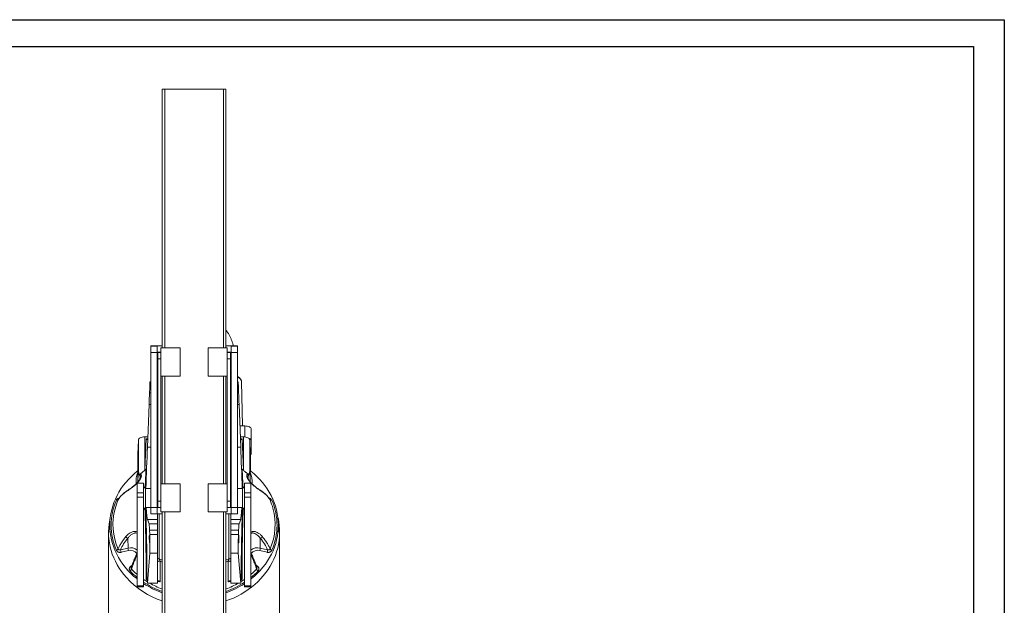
# Model space of a CAD drawing. Header units: millimetres. Extents: x 0 to 420, y 0 to 297.
# Tile 3 of 3: x 163 to 420, y 144 to 297. Entities that reach past the tile are written whole.
import ezdxf

# ---------------------------------------------------------------- set-up
doc = ezdxf.new("R2010")
doc.units = ezdxf.units.MM
doc.layers.add('AM_BOR', color=7, linetype='Continuous')

msp = doc.modelspace()

# ---------------------------------------------------------------- linework, layer by layer
at = {"color": 218, "linetype": 'Continuous', "lineweight": 30}
for p, q in [((7, 289.96), (412, 289.96)), ((412, 289.96), (412, 7))]:
    msp.add_line(p, q, dxfattribs=at)
at = {"color": 7, "linetype": 'Continuous', "lineweight": 15}
for p, q in [((200.18, 278.86), (200.18, 278.89)), ((200.18, 278.86), (200.18, 211.28)), ((216.18, 278.89), (200.84, 278.89)), ((200.84, 278.86), (216.18, 278.86)), ((216.84, 278.89), (216.84, 278.86)), ((216.84, 278.86), (216.84, 211.28)), ((197.18, 211.84), (200.18, 211.84)), ((197.18, 211.84), (197.18, 211.83)), ((198.84, 211.83), (197.18, 211.83)), ((197.18, 211.78), (197.18, 211.83)), ((197.18, 211.83), (200.18, 211.83)), ((197.18, 211.78), (198.84, 211.78)), ((197.18, 210.11), (197.18, 211.78)), ((198.84, 211.78), (198.84, 211.83)), ((198.84, 211.78), (198.84, 210.11)), ((204.84, 211.28), (199.84, 211.28)), ((199.84, 211.28), (199.84, 209.45)), ((204.84, 211.28), (204.84, 209.45)), ((217.18, 211.28), (212.18, 211.28)), ((212.18, 211.28), (212.18, 209.45)), ((216.84, 211.84), (219.84, 211.84)), ((216.84, 211.83), (219.84, 211.83)), ((217.18, 211.28), (217.18, 209.45)), ((219.84, 211.83), (218.18, 211.83)), ((218.18, 211.78), (218.18, 211.83)), ((218.18, 211.78), (219.84, 211.78)), ((218.18, 210.11), (218.18, 211.78)), ((219.84, 211.84), (219.84, 211.83)), ((219.84, 211.78), (219.84, 211.83)), ((219.84, 211.78), (219.84, 210.11)), ((198.84, 210.11), (197.18, 210.11)), ((197.18, 210.11), (197.18, 169.61)), ((198.84, 169.61), (198.84, 210.11)), ((199.51, 210.17), (199.01, 210.17)), ((199.01, 210.17), (199.01, 210.16)), ((199.84, 210.16), (199.01, 210.16)), ((199.01, 210.16), (199.01, 210.12)), ((199.01, 210.12), (199.84, 210.12)), ((199.01, 208.44), (199.01, 210.12)), ((199.84, 208.44), (199.01, 208.44)), ((199.01, 208.44), (199.01, 171.28)), ((199.51, 210.17), (199.84, 210.17)), ((199.84, 209.45), (199.84, 205.09)), ((204.84, 209.45), (204.84, 203.95)), ((212.18, 209.45), (212.18, 203.95)), ((217.18, 210.17), (217.51, 210.17)), ((217.18, 210.16), (218.01, 210.16)), ((217.18, 210.12), (218.01, 210.12)), ((217.18, 209.45), (217.18, 205.09)), ((218.01, 208.44), (217.18, 208.44)), ((218.01, 210.17), (217.51, 210.17)), ((218.01, 210.17), (218.01, 210.16)), ((218.01, 210.12), (218.01, 210.16)), ((218.01, 210.12), (218.01, 208.44)), ((218.01, 208.44), (218.01, 171.28)), ((219.84, 210.11), (218.18, 210.11)), ((218.18, 210.11), (218.18, 169.61)), ((219.84, 169.61), (219.84, 210.11)), ((199.84, 205.09), (199.84, 174.63)), ((199.84, 203.95), (204.84, 203.95)), ((200.18, 203.95), (200.18, 175.78)), ((212.18, 203.95), (217.18, 203.95)), ((216.84, 203.95), (216.84, 175.78)), ((217.18, 205.09), (217.18, 174.63)), ((196.93, 200.79), (196.88, 199.59)), ((197.18, 202.46), (197, 202.46)), ((220.02, 202.46), (219.84, 202.46)), ((220.09, 200.79), (220.14, 199.59)), ((221.16, 190.92), (220.89, 202.48)), ((196.76, 196.51), (196.34, 185.38)), ((220.26, 196.51), (220.68, 185.38)), ((220.47, 190.92), (221.76, 190.92)), ((195.62, 188.05), (195.62, 179.35)), ((195.62, 188.05), (196.44, 188.05)), ((220.58, 188.05), (221.4, 188.05)), ((221.4, 179.35), (221.4, 188.05)), ((223.43, 190.08), (223.43, 187.05)), ((193.96, 187.23), (193.83, 183.57)), ((193.96, 179.71), (193.96, 187.23)), ((195.64, 179.38), (195.97, 187.56)), ((221.05, 187.56), (221.38, 179.38)), ((223.07, 187.23), (223.07, 179.71)), ((223.19, 183.57), (223.07, 187.23)), ((223.43, 187.05), (223.43, 183.64)), ((193.83, 183.57), (193.83, 179.31)), ((223.2, 179.3), (223.2, 183.55)), ((193.84, 179.39), (193.84, 178.81)), ((193.96, 179.72), (193.85, 176.56)), ((193.96, 179.71), (193.85, 176.56)), ((193.96, 179.75), (193.96, 179.7)), ((223.06, 179.7), (223.06, 179.75)), ((223.06, 179.72), (223.17, 176.56)), ((223.17, 176.56), (223.07, 179.71)), ((223.18, 178.81), (223.18, 179.39)), ((195.34, 175.96), (193.68, 175.96)), ((193.68, 175.96), (193.68, 173.49)), ((195.34, 175.96), (195.34, 173.49)), ((195.84, 174.62), (195.34, 175.12)), ((204.84, 175.78), (199.84, 175.78)), ((204.84, 175.78), (204.84, 173.95)), ((217.18, 175.78), (212.18, 175.78)), ((212.18, 175.78), (212.18, 173.95)), ((221.68, 175.12), (221.18, 174.62)), ((221.68, 175.96), (223.34, 175.96)), ((221.68, 173.49), (221.68, 175.96)), ((223.34, 173.49), (223.34, 175.96)), ((195.34, 173.49), (193.68, 173.49)), ((193.68, 173.49), (193.68, 172.35)), ((195.34, 172.35), (193.68, 172.35)), ((193.68, 172.35), (193.68, 149.18)), ((195.34, 173.49), (195.34, 172.35)), ((195.34, 172.35), (195.34, 149.18)), ((197.18, 174.62), (195.84, 174.62)), ((195.84, 174.62), (195.84, 169.62)), ((199.84, 174.63), (199.84, 173.95)), ((199.84, 173.95), (199.84, 168.45)), ((204.84, 173.95), (204.84, 168.45)), ((212.18, 173.95), (212.18, 168.45)), ((217.18, 174.63), (217.18, 173.95)), ((217.18, 173.95), (217.18, 168.45)), ((221.18, 174.62), (219.84, 174.62)), ((221.18, 169.62), (221.18, 174.62)), ((221.68, 173.49), (223.34, 173.49)), ((221.68, 172.35), (221.68, 173.49)), ((221.68, 172.35), (223.34, 172.35)), ((221.68, 149.18), (221.68, 172.35)), ((223.34, 172.35), (223.34, 173.49)), ((223.34, 149.18), (223.34, 172.35)), ((188.73, 171.68), (188.7, 171.62)), ((199.01, 171.28), (199.84, 171.28)), ((199.01, 169.62), (199.01, 171.28)), ((217.18, 171.28), (218.01, 171.28)), ((218.01, 171.28), (218.01, 169.62)), ((228.33, 171.62), (228.29, 171.68)), ((195.34, 169.12), (195.84, 169.62)), ((195.84, 169.62), (197.18, 169.62)), ((197.18, 169.61), (198.84, 169.61)), ((197.18, 167.95), (197.18, 169.61)), ((198.84, 167.95), (197.18, 167.95)), ((198.84, 169.61), (198.84, 167.95)), ((200.18, 168), (198.84, 168)), ((198.93, 166.47), (198.93, 168)), ((199.84, 169.62), (199.01, 169.62)), ((199.84, 168.45), (204.84, 168.45)), ((200.18, 168.45), (200.18, 28.86)), ((212.18, 168.45), (217.18, 168.45)), ((216.84, 168.45), (216.84, 28.86)), ((218.18, 168), (216.84, 168)), ((218.01, 169.62), (217.18, 169.62)), ((218.09, 166.47), (218.09, 168)), ((218.18, 169.61), (219.84, 169.61)), ((218.18, 167.95), (218.18, 169.61)), ((219.84, 167.95), (218.18, 167.95)), ((219.84, 169.62), (221.18, 169.62)), ((219.84, 169.61), (219.84, 167.95)), ((221.18, 169.62), (221.68, 169.12)), ((186.51, 165), (186.51, 163.16)), ((196.34, 166.47), (196.76, 165.4)), ((196.34, 166.47), (198.93, 166.47)), ((196.76, 165.4), (198.93, 165.4)), ((198.93, 165.4), (198.93, 166.47)), ((198.93, 163.74), (198.93, 165.4)), ((220.68, 166.47), (218.09, 166.47)), ((218.09, 165.4), (218.09, 166.47)), ((220.26, 165.4), (218.09, 165.4)), ((218.09, 163.74), (218.09, 165.4)), ((220.68, 166.47), (220.26, 165.4)), ((230.51, 163.16), (230.51, 165)), ((186.18, 163.16), (186.18, 139.87)), ((196.88, 163.74), (196.93, 162.54)), ((198.93, 163.74), (196.88, 163.74)), ((198.93, 162.54), (196.93, 162.54)), ((198.93, 162.54), (198.93, 163.74)), ((198.93, 157.7), (198.93, 162.54)), ((218.09, 163.74), (220.14, 163.74)), ((218.09, 162.54), (218.09, 163.74)), ((218.09, 162.54), (220.09, 162.54)), ((218.09, 157.7), (218.09, 162.54)), ((220.14, 163.74), (220.09, 162.54)), ((230.84, 139.87), (230.84, 163.16)), ((191.24, 161.61), (191.26, 159.04)), ((225.78, 161.61), (225.76, 159.04)), ((189.32, 158.59), (191.26, 159.04)), ((191.39, 158.38), (189.44, 157.93)), ((193.68, 157.82), (193.65, 157.77)), ((196.97, 157.7), (196.36, 149.87)), ((196.97, 157.7), (198.93, 157.7)), ((198.93, 149.87), (198.93, 157.7)), ((220.05, 157.7), (218.09, 157.7)), ((218.09, 149.87), (218.09, 157.7)), ((220.05, 157.7), (220.67, 149.87)), ((223.37, 157.77), (223.34, 157.82)), ((227.58, 157.93), (225.63, 158.38)), ((225.76, 159.04), (227.71, 158.59)), ((195.34, 149.18), (193.68, 149.18)), ((193.68, 149.18), (193.68, 148.87)), ((195.34, 149.18), (195.34, 148.87)), ((196.36, 149.87), (196.21, 150.92)), ((196.36, 149.87), (198.93, 149.87)), ((220.67, 149.87), (218.09, 149.87)), ((220.67, 149.87), (220.82, 150.92)), ((221.68, 149.18), (223.34, 149.18)), ((221.68, 148.87), (221.68, 149.18)), ((223.34, 148.87), (223.34, 149.18)), ((195.34, 148.87), (193.68, 148.87)), ((221.68, 148.87), (223.34, 148.87))]:
    msp.add_line(p, q, dxfattribs=at)
at = {"color": 8, "linetype": 'Continuous', "lineweight": 15}
for p, q in [((200.84, 278.86), (200.84, 211.28)), ((216.18, 278.86), (216.18, 211.28)), ((200.84, 203.95), (200.84, 175.78)), ((216.18, 203.95), (216.18, 175.78)), ((197.18, 200.79), (196.93, 200.79)), ((219.84, 200.79), (220.09, 200.79)), ((197.18, 199.59), (196.88, 199.59)), ((219.84, 199.59), (220.14, 199.59)), ((196.76, 196.51), (197.18, 196.51)), ((220.26, 196.51), (219.84, 196.51)), ((221.76, 190.92), (221.76, 188.03)), ((195.97, 187.56), (196.42, 187.56)), ((196.34, 185.38), (197.18, 185.38)), ((220.68, 185.38), (219.84, 185.38)), ((220.6, 187.56), (221.05, 187.56)), ((223.19, 179.3), (223.19, 183.57)), ((194.41, 177.83), (194.38, 177.04)), ((222.62, 177.83), (222.64, 177.05)), ((193.85, 176.56), (193.86, 176.32)), ((223.17, 176.32), (223.17, 176.56)), ((199.43, 168), (199.43, 156.22)), ((200.84, 168.45), (200.84, 28.86)), ((216.18, 168.45), (216.18, 28.86)), ((217.59, 156.22), (217.59, 168)), ((191.91, 154.23), (192.33, 154.6)), ((199.43, 156.22), (200.18, 155.84)), ((200.18, 155.34), (199.63, 155.6)), ((216.84, 155.84), (217.59, 156.22)), ((217.39, 155.6), (216.84, 155.34)), ((224.69, 154.6), (225.12, 154.23)), ((196.23, 150.76), (195.99, 150.8)), ((199.63, 150.21), (198.91, 150.32)), ((218.09, 150.31), (217.39, 150.21)), ((221.04, 150.8), (220.79, 150.76))]:
    msp.add_line(p, q, dxfattribs=at)
at = {"color": 8, "linetype": 'Continuous', "lineweight": 15, "flags": 128}
for points in [[(220.89, 202.48), (220.86, 202.67), (220.77, 202.89), (220.63, 203.1), (220.43, 203.31), (220.19, 203.5), (219.89, 203.67), (219.84, 203.69)], [(192.2, 153.51), (192.96, 152.75), (193.68, 152.11)], [(223.34, 152.11), (224.06, 152.75), (224.83, 153.51)], [(195.34, 150.84), (195.52, 150.72), (196.31, 150.21)], [(220.71, 150.21), (221.5, 150.72), (221.68, 150.84)]]:
    msp.add_lwpolyline(points, dxfattribs=at)
at = {"color": 7, "linetype": 'Continuous', "lineweight": 15, "flags": 128}
for points in [[(221.76, 190.92), (222.09, 190.9), (222.4, 190.85), (222.69, 190.78), (222.94, 190.67), (223.15, 190.55), (223.3, 190.4), (223.4, 190.25), (223.43, 190.08)], [(193.96, 187.23), (193.99, 187.39), (194.09, 187.55), (194.25, 187.69), (194.45, 187.81), (194.71, 187.91), (194.99, 187.99), (195.3, 188.04), (195.62, 188.05)], [(221.4, 188.05), (221.72, 188.04), (222.03, 187.99), (222.32, 187.91), (222.57, 187.81), (222.78, 187.69), (222.93, 187.55), (223.03, 187.39), (223.07, 187.23)], [(222.7, 187.74), (222.94, 187.64), (223.15, 187.51), (223.3, 187.37), (223.4, 187.21), (223.43, 187.05)], [(193.68, 150.93), (193.53, 151.05), (192.72, 151.73), (191.95, 152.46), (191.22, 153.21), (190.54, 154), (189.91, 154.82), (189.33, 155.67), (188.8, 156.54), (188.32, 157.43), (187.9, 158.34), (187.53, 159.27), (187.22, 160.22), (186.96, 161.18), (186.76, 162.15), (186.62, 163.12), (186.54, 164.1), (186.51, 165.09), (186.55, 166.07), (186.64, 167.05), (186.79, 168.03), (187, 168.99), (187.27, 169.95), (187.59, 170.89), (187.97, 171.82), (188.4, 172.73), (188.89, 173.62), (189.43, 174.49), (190.02, 175.33), (190.66, 176.14), (191.35, 176.92), (192.08, 177.67), (192.86, 178.39), (193.68, 179.07)], [(223.34, 179.07), (224.16, 178.39), (224.94, 177.67), (225.67, 176.92), (226.36, 176.14), (227, 175.33), (227.59, 174.49), (228.13, 173.62), (228.62, 172.73), (229.05, 171.82), (229.43, 170.89), (229.76, 169.95), (230.02, 168.99), (230.23, 168.03), (230.38, 167.05), (230.48, 166.07), (230.51, 165.09), (230.49, 164.1), (230.4, 163.12), (230.26, 162.15), (230.06, 161.18), (229.81, 160.22), (229.49, 159.27), (229.12, 158.34), (228.7, 157.43), (228.22, 156.54), (227.69, 155.67), (227.11, 154.82), (226.48, 154), (225.8, 153.21), (225.07, 152.46), (224.3, 151.73), (223.49, 151.05), (223.34, 150.93)], [(188.22, 171.54), (188.3, 171.52), (188.37, 171.51), (188.45, 171.5), (188.51, 171.5), (188.57, 171.51), (188.61, 171.53), (188.65, 171.55), (188.68, 171.59)], [(228.35, 171.59), (228.37, 171.55), (228.41, 171.53), (228.46, 171.51), (228.51, 171.5), (228.58, 171.5), (228.65, 171.51), (228.72, 171.52), (228.8, 171.54)], [(190.86, 151.31), (190.18, 152.11), (189.55, 152.94), (188.96, 153.8), (188.43, 154.69), (187.96, 155.59), (187.54, 156.52), (187.17, 157.46), (186.86, 158.42), (186.61, 159.39), (186.41, 160.37), (186.27, 161.36), (186.2, 162.36), (186.18, 163.35), (186.22, 164.35), (186.32, 165.34), (186.48, 166.33), (186.64, 167.09)], [(230.38, 167.09), (230.42, 166.92), (230.61, 165.94), (230.75, 164.95), (230.83, 163.96), (230.84, 162.96), (230.8, 161.97), (230.7, 160.97), (230.54, 159.99), (230.33, 159.01), (230.05, 158.04), (229.72, 157.09), (229.33, 156.15), (228.88, 155.23), (228.39, 154.34), (227.84, 153.46), (227.23, 152.61), (226.58, 151.79), (225.88, 151), (225.14, 150.24), (224.35, 149.52), (223.52, 148.83), (222.64, 148.18), (221.73, 147.57), (220.79, 147), (219.81, 146.48), (218.81, 145.99), (217.77, 145.56), (216.84, 145.21)], [(199.43, 156.22), (199.33, 156.23), (199.24, 156.24), (199.15, 156.26), (199.07, 156.29), (199.01, 156.33), (198.97, 156.38), (198.94, 156.42), (198.93, 156.47)], [(198.93, 155.44), (198.94, 155.48), (198.99, 155.53), (199.06, 155.56), (199.16, 155.59), (199.27, 155.61), (199.39, 155.62), (199.51, 155.61), (199.63, 155.6)], [(218.09, 155.44), (218.08, 155.48), (218.03, 155.53), (217.96, 155.56), (217.87, 155.59), (217.76, 155.61), (217.63, 155.62), (217.51, 155.61), (217.39, 155.6)], [(218.09, 156.47), (218.08, 156.42), (218.06, 156.38), (218.01, 156.33), (217.95, 156.29), (217.87, 156.26), (217.79, 156.24), (217.69, 156.23), (217.59, 156.22)]]:
    msp.add_lwpolyline(points, dxfattribs=at)
at = {"color": 7, "linetype": 'Continuous', "lineweight": 15}
for centre, radius, start, end in [((200.68, 204.76), 74.13, 89.8711, 90.3864), ((200.68, 353.2), 74.34, 269.6145, 270.1283), ((216.34, 204.76), 74.13, 89.6136, 90.1289), ((216.34, 353.2), 74.34, 269.8717, 270.3855), ((222.85, 183.68), 0.579, 306.5532, 355.9987), ((194.9, 177.95), 0.511, 132.2703, 193.2788), ((207.35, 166.79), 17.19, 132.9248, 133.0264), ((209.67, 166.79), 17.19, 46.9736, 47.0752), ((222.12, 177.95), 0.511, 346.7212, 47.7297), ((203.3, 165), 16.44, 156.5411, 203.4589), ((203.84, 165.05), 16.51, 156.6979, 165.0711), ((213.17, 165.05), 16.52, 15.3327, 23.3007), ((213.72, 165), 16.44, 336.5411, 23.4589), ((191.32, 162.28), 0.669, 203.1121, 263.3607), ((225.7, 162.28), 0.669, 276.6393, 336.8879), ((188.04, 159.18), 0.749, 284.2748, 328.6012), ((192.18, 158.81), 2.87, 184.2616, 197.7974), ((194.12, 159.26), 2.87, 184.2617, 197.7973), ((222.9, 159.26), 2.87, 342.2027, 355.7383), ((224.85, 158.81), 2.87, 342.2026, 355.7384), ((228.99, 159.18), 0.749, 211.3988, 255.7252), ((191.25, 153.9), 1.02, 303.9381, 337.4347), ((225.77, 153.9), 1.02, 202.5653, 236.0619), ((207.33, 166.32), 22.29, 222.3466, 251.2758), ((207.85, 169.14), 23.08, 237.1913, 250.5829), ((209.15, 169.18), 23.13, 289.4302, 302.7955)]:
    msp.add_arc(centre, radius, start, end, dxfattribs=at)
at = {"color": 8, "linetype": 'Continuous', "lineweight": 15}
for centre, radius, start, end in [((200.06, 176.29), 6.71, 157.9457, 184.0423), ((216.97, 176.29), 6.7, 355.9517, 22.0697), ((191.03, 173.57), 0.357, 123.5273, 157.597), ((225.99, 173.57), 0.357, 22.4062, 56.1837), ((203.39, 165.18), 16.05, 165.1088, 203.479), ((213.64, 165.18), 16.03, 336.5015, 15.3237), ((191.92, 156.36), 2.76, 50.3631, 103.7451), ((191.93, 156.3), 2.15, 38.7914, 104.3692), ((193.89, 157.67), 0.252, 158.7443, 213.3815), ((225.11, 156.34), 2.78, 76.508, 129.3839), ((223.14, 157.67), 0.245, 325.8057, 22.0573), ((225.1, 156.3), 2.14, 75.6148, 141.596), ((192.28, 154.59), 0.514, 223.9674, 256.9717), ((224.74, 154.6), 0.525, 282.299, 315.4693), ((206.45, 167.04), 20.24, 223.7035, 230.8582), ((210.57, 167.04), 20.24, 309.1418, 316.2965), ((207.83, 169.01), 22.65, 236.5376, 250.2469), ((207.95, 169.35), 22.4, 240.4121, 249.6943), ((209.17, 169.05), 22.69, 289.7675, 303.448), ((209.07, 169.35), 22.4, 290.3057, 299.5879)]:
    msp.add_arc(centre, radius, start, end, dxfattribs=at)
at = {"color": 7, "linetype": 'Continuous', "lineweight": 15}
for centre, major_axis, ratio, start_param, end_param in [((196.87, 199.12), (0.13, 3.33), 0.002331, 0.000091, 1.047288), ((220.15, 199.12), (-0.13, 3.33), 0.002331, 5.235897, 6.283094), ((196.82, 197.92), (0.13, 3.33), 0.002331, 1.047288, 2.007219), ((220.2, 197.92), (-0.13, 3.33), 0.002331, 4.275966, 5.235897), ((196.09, 179.75), (0.52, 13.33), 0.002331, 4.317397, 5.148812), ((195.97, 187.81), (-0.465, 0.484), 0.267761, 1.842669, 2.987115), ((221.05, 187.81), (0.465, 0.484), 0.267761, 3.29607, 4.440516), ((220.93, 179.75), (-0.52, 13.33), 0.002331, 1.134373, 1.965788), ((195.62, 181.17), (1.6, 1.66), 0.272671, 2.773524, 2.849918), ((221.4, 181.17), (-1.6, 1.66), 0.272671, 3.433267, 3.509661), ((196.09, 179.75), (-0.29, 13.33), 0.032571, 2.43323, 3.053625), ((220.93, 179.75), (0.29, 13.33), 0.032571, 3.22956, 3.849955), ((196.82, 162.08), (-0.07, 3.33), 0.032571, 5.235286, 6.195218), ((220.2, 162.08), (0.07, 3.33), 0.032571, 0.087968, 1.047899), ((196.87, 160.87), (-0.07, 3.33), 0.032571, 3.455051, 5.235286), ((220.15, 160.87), (0.07, 3.33), 0.032571, 1.047899, 2.828135)]:
    msp.add_ellipse(centre, major_axis=major_axis, ratio=ratio, start_param=start_param, end_param=end_param, dxfattribs=at)
for centre, major_axis in [((196.86, 161.4), (-0.02, 1.04)), ((220.16, 161.4), (0.02, 1.04))]:
    msp.add_ellipse(centre, major_axis=major_axis, ratio=0.032571, dxfattribs=at)
for points, knots in [([(218.73, 211.83), (218.72, 211.9), (218.65, 212.22), (218.49, 212.77), (218.23, 213.49), (217.92, 214.19), (217.56, 214.87), (217.2, 215.45), (216.95, 215.81), (216.84, 215.95)], [0, 0, 0, 0, 0.044538, 0.212425, 0.380201, 0.547927, 0.715643, 0.883409, 1, 1, 1, 1]), ([(220.88, 202.49), (220.88, 202.52), (220.88, 202.63), (220.83, 202.82), (220.73, 203.06), (220.58, 203.28), (220.39, 203.49), (220.14, 203.68), (219.96, 203.8), (219.85, 203.85), (219.84, 203.85)], [0, 0, 0, 0, 0.052618, 0.200713, 0.349318, 0.502191, 0.661579, 0.827434, 0.997598, 1, 1, 1, 1]), ([(194.56, 178.33), (194.6, 178.3), (194.64, 178.26), (194.7, 178.17), (194.72, 178.11), (194.74, 178.02), (194.74, 177.98), (194.75, 177.9), (194.75, 177.86), (194.73, 177.73), (194.71, 177.63), (194.66, 177.49), (194.65, 177.46), (194.63, 177.4), (194.61, 177.37), (194.57, 177.27), (194.54, 177.21), (194.47, 177.08), (194.43, 177.01), (194.34, 176.86), (194.29, 176.79), (194.19, 176.65), (194.13, 176.57), (194.02, 176.43), (193.95, 176.35), (193.83, 176.21), (193.76, 176.14), (193.63, 176), (193.57, 175.93), (193.36, 175.73), (193.23, 175.6), (192.96, 175.36), (192.82, 175.24), (192.56, 175.03), (192.43, 174.93), (192.19, 174.74), (192.06, 174.65), (191.89, 174.52), (191.83, 174.48), (191.71, 174.39), (191.66, 174.35), (191.49, 174.24), (191.38, 174.16), (191.07, 173.95), (190.88, 173.82), (190.7, 173.7)], [0, 0, 0, 0, 0.0625, 0.0625, 0.125, 0.125, 0.15625, 0.15625, 0.1875, 0.1875, 0.25, 0.25, 0.265625, 0.265625, 0.28125, 0.28125, 0.3125, 0.3125, 0.34375, 0.34375, 0.375, 0.375, 0.40625, 0.40625, 0.4375, 0.4375, 0.46875, 0.46875, 0.5, 0.5, 0.5625, 0.5625, 0.625, 0.625, 0.6875, 0.6875, 0.75, 0.75, 0.78125, 0.78125, 0.8125, 0.8125, 0.875, 0.875, 1, 1, 1, 1]), ([(194.56, 177.55), (194.56, 177.53), (194.56, 177.49), (194.53, 177.37), (194.47, 177.23), (194.39, 177.05), (194.27, 176.85), (194.13, 176.63), (193.96, 176.42), (193.77, 176.2), (193.57, 175.98), (193.33, 175.75), (193.08, 175.52), (192.81, 175.29), (192.52, 175.06), (192.22, 174.82), (191.9, 174.59), (191.58, 174.36), (191.26, 174.15), (191.01, 173.98), (190.87, 173.89), (190.84, 173.86)], [0, 0, 0, 0, 0.039785, 0.07768, 0.11745, 0.159051, 0.200585, 0.241009, 0.280602, 0.319605, 0.362425, 0.408709, 0.459215, 0.514156, 0.573463, 0.640473, 0.712788, 0.789917, 0.873401, 0.965032, 1, 1, 1, 1]), ([(193.84, 179.39), (193.84, 179.36), (193.84, 179.33), (193.83, 179.27), (193.82, 179.25), (193.79, 179.19), (193.77, 179.16), (193.73, 179.12), (193.71, 179.09), (193.68, 179.07)], [0, 0, 0, 0, 0.25, 0.25, 0.5, 0.5, 0.75, 0.75, 1, 1, 1, 1]), ([(193.84, 178.81), (193.84, 178.6), (193.84, 178.4), (193.85, 178.01), (193.85, 177.82), (193.85, 177.26), (193.85, 176.91), (193.85, 176.56)], [0, 0, 0, 0, 0.25, 0.25, 0.5, 0.5, 1, 1, 1, 1]), ([(194.19, 178.25), (194.18, 178.27), (194.17, 178.32), (194.14, 178.39), (194.12, 178.46), (194.1, 178.53), (194.07, 178.64), (194.03, 178.78), (194, 178.95), (193.98, 179.13), (193.97, 179.25), (193.96, 179.33), (193.96, 179.35), (193.96, 179.39), (193.96, 179.44), (193.96, 179.48), (193.96, 179.5), (193.96, 179.51), (193.96, 179.52), (193.96, 179.52), (193.96, 179.53), (193.96, 179.57), (193.96, 179.63), (193.96, 179.71), (193.96, 179.76), (193.96, 179.79)], [0, 0, 0, 0, 0.047819, 0.09681, 0.146972, 0.198308, 0.250819, 0.370737, 0.50091, 0.6164, 0.750033, 0.765569, 0.781081, 0.811433, 0.846518, 0.871485, 0.877733, 0.884664, 0.887529, 0.888794, 0.89001, 0.901483, 0.931546, 0.967186, 1, 1, 1, 1]), ([(194.35, 177.88), (194.34, 177.9), (194.32, 177.95), (194.28, 178.02), (194.25, 178.1), (194.22, 178.17), (194.2, 178.22), (194.19, 178.25)], [0, 0, 0, 0, 0.191667, 0.387492, 0.587482, 0.791649, 1, 1, 1, 1]), ([(194.35, 177.88), (194.33, 177.91), (194.32, 177.95), (194.3, 178.01), (194.3, 178.03), (194.29, 178.08), (194.29, 178.1), (194.3, 178.14), (194.3, 178.16), (194.3, 178.18), (194.31, 178.2), (194.32, 178.24), (194.34, 178.26), (194.37, 178.31), (194.39, 178.33), (194.42, 178.37), (194.44, 178.38), (194.46, 178.39)], [0, 0, 0, 0, 0.25, 0.25, 0.375, 0.375, 0.5, 0.5, 0.5625, 0.5625, 0.625, 0.625, 0.75, 0.75, 0.875, 0.875, 1, 1, 1, 1]), ([(195.62, 179.35), (195.53, 179.27), (195.44, 179.19), (195.26, 179.02), (195.16, 178.94), (195.01, 178.81), (194.96, 178.77), (194.86, 178.68), (194.81, 178.64), (194.71, 178.57), (194.66, 178.53), (194.56, 178.46), (194.51, 178.42), (194.46, 178.39)], [0, 0, 0, 0, 0.25, 0.25, 0.5, 0.5, 0.625, 0.625, 0.75, 0.75, 0.875, 0.875, 1, 1, 1, 1]), ([(195.95, 179.61), (195.92, 179.6), (195.89, 179.58), (195.84, 179.54), (195.81, 179.52), (195.74, 179.46), (195.69, 179.42), (195.64, 179.38)], [0, 0, 0, 0, 0.25, 0.25, 0.5, 0.5, 1, 1, 1, 1]), ([(195.95, 179.61), (195.99, 179.64), (196.07, 179.7), (196.11, 179.78), (196.13, 179.81)], [0, 0, 0, 0, 0.5503359, 1, 1, 1, 1]), ([(220.9, 179.81), (220.91, 179.78), (220.95, 179.7), (221.03, 179.64), (221.07, 179.61)], [0, 0, 0, 0, 0.451666, 1, 1, 1, 1]), ([(221.38, 179.38), (221.33, 179.42), (221.29, 179.46), (221.21, 179.52), (221.18, 179.54), (221.13, 179.58), (221.1, 179.6), (221.07, 179.61)], [0, 0, 0, 0, 0.5, 0.5, 0.75, 0.75, 1, 1, 1, 1]), ([(222.56, 178.39), (222.51, 178.42), (222.46, 178.46), (222.39, 178.51), (222.36, 178.53), (222.31, 178.57), (222.29, 178.59), (222.21, 178.64), (222.16, 178.68), (222.06, 178.77), (222.01, 178.81), (221.86, 178.93), (221.77, 179.02), (221.58, 179.19), (221.49, 179.27), (221.4, 179.35)], [0, 0, 0, 0, 0.125, 0.125, 0.1875, 0.1875, 0.25, 0.25, 0.375, 0.375, 0.5, 0.5, 0.75, 0.75, 1, 1, 1, 1]), ([(226.32, 173.7), (226.14, 173.82), (225.95, 173.95), (225.54, 174.23), (225.32, 174.38), (225.02, 174.6), (224.96, 174.64), (224.84, 174.74), (224.78, 174.78), (224.59, 174.93), (224.46, 175.03), (224.27, 175.19), (224.2, 175.24), (224.07, 175.36), (224, 175.42), (223.8, 175.6), (223.66, 175.72), (223.46, 175.92), (223.39, 175.99), (223.26, 176.13), (223.2, 176.2), (223.11, 176.31), (223.07, 176.35), (223.01, 176.42), (222.98, 176.46), (222.9, 176.57), (222.84, 176.64), (222.74, 176.78), (222.69, 176.86), (222.62, 176.96), (222.6, 177), (222.56, 177.07), (222.54, 177.1), (222.48, 177.2), (222.45, 177.27), (222.4, 177.39), (222.37, 177.45), (222.31, 177.62), (222.29, 177.72), (222.28, 177.86), (222.28, 177.9), (222.28, 177.98), (222.28, 178.01), (222.3, 178.11), (222.32, 178.17), (222.38, 178.26), (222.42, 178.3), (222.46, 178.33)], [0, 0, 0, 0, 0.125, 0.125, 0.25, 0.25, 0.28125, 0.28125, 0.3125, 0.3125, 0.375, 0.375, 0.40625, 0.40625, 0.4375, 0.4375, 0.5, 0.5, 0.53125, 0.53125, 0.5625, 0.5625, 0.578125, 0.578125, 0.59375, 0.59375, 0.625, 0.625, 0.65625, 0.65625, 0.671875, 0.671875, 0.6875, 0.6875, 0.71875, 0.71875, 0.75, 0.75, 0.8125, 0.8125, 0.84375, 0.84375, 0.875, 0.875, 0.9375, 0.9375, 1, 1, 1, 1]), ([(226.19, 173.86), (226.17, 173.87), (226.06, 173.95), (225.82, 174.11), (225.49, 174.33), (225.17, 174.55), (224.85, 174.79), (224.54, 175.03), (224.24, 175.27), (223.96, 175.51), (223.71, 175.74), (223.47, 175.97), (223.26, 176.19), (223.08, 176.4), (222.91, 176.61), (222.78, 176.81), (222.66, 177.01), (222.57, 177.19), (222.5, 177.35), (222.47, 177.47), (222.46, 177.53), (222.46, 177.55), (222.46, 177.55)], [0, 0, 0, 0, 0.013666, 0.110489, 0.196524, 0.274901, 0.347537, 0.415986, 0.479365, 0.535261, 0.586406, 0.632959, 0.675754, 0.715887, 0.752382, 0.790189, 0.829118, 0.869607, 0.911369, 0.953205, 0.993123, 1, 1, 1, 1]), ([(222.56, 178.39), (222.58, 178.38), (222.6, 178.37), (222.64, 178.33), (222.65, 178.31), (222.68, 178.28), (222.69, 178.26), (222.7, 178.24), (222.7, 178.23), (222.72, 178.18), (222.72, 178.16), (222.73, 178.1), (222.73, 178.08), (222.72, 178.03), (222.72, 178.01), (222.7, 177.95), (222.69, 177.91), (222.67, 177.88)], [0, 0, 0, 0, 0.125, 0.125, 0.25, 0.25, 0.3125, 0.3125, 0.375, 0.375, 0.5, 0.5, 0.625, 0.625, 0.75, 0.75, 1, 1, 1, 1]), ([(222.83, 178.25), (222.82, 178.23), (222.81, 178.19), (222.78, 178.12), (222.76, 178.06), (222.73, 178), (222.7, 177.94), (222.68, 177.9), (222.67, 177.88)], [0, 0, 0, 0, 0.173917, 0.344927, 0.513035, 0.678246, 0.840566, 1, 1, 1, 1]), ([(223.06, 179.79), (223.06, 179.76), (223.06, 179.71), (223.06, 179.63), (223.07, 179.57), (223.07, 179.53), (223.07, 179.52), (223.07, 179.52), (223.07, 179.51), (223.07, 179.5), (223.07, 179.48), (223.07, 179.46), (223.07, 179.43), (223.06, 179.39), (223.06, 179.35), (223.06, 179.32), (223.06, 179.25), (223.05, 179.13), (223.02, 178.95), (222.99, 178.78), (222.95, 178.62), (222.91, 178.48), (222.87, 178.37), (222.84, 178.29), (222.83, 178.25)], [0, 0, 0, 0, 0.032813, 0.068454, 0.098516, 0.109989, 0.111206, 0.11247, 0.115335, 0.122266, 0.128514, 0.14287, 0.161292, 0.191575, 0.220437, 0.235203, 0.249975, 0.383604, 0.499096, 0.629266, 0.749186, 0.836048, 0.919651, 1, 1, 1, 1]), ([(223.17, 176.56), (223.17, 176.73), (223.17, 176.91), (223.17, 177.27), (223.17, 177.45), (223.18, 177.82), (223.18, 178.01), (223.18, 178.4), (223.18, 178.6), (223.18, 178.81)], [0, 0, 0, 0, 0.25, 0.25, 0.5, 0.5, 0.75, 0.75, 1, 1, 1, 1]), ([(223.34, 179.07), (223.32, 179.09), (223.29, 179.12), (223.25, 179.16), (223.23, 179.19), (223.21, 179.24), (223.2, 179.27), (223.18, 179.33), (223.18, 179.36), (223.18, 179.39)], [0, 0, 0, 0, 0.25, 0.25, 0.5, 0.5, 0.75, 0.75, 1, 1, 1, 1]), ([(190.7, 173.7), (190.48, 173.55), (190.27, 173.39), (189.87, 173.07), (189.5, 172.72), (189.2, 172.36), (188.91, 171.98), (188.79, 171.79), (188.68, 171.59)], [0, 0, 0, 0, 0.25, 0.25, 0.5, 0.75, 0.75, 1, 1, 1, 1]), ([(190.83, 173.86), (190.67, 173.75), (190.35, 173.52), (189.9, 173.14), (189.49, 172.73), (189.13, 172.3), (188.88, 171.95), (188.76, 171.74), (188.73, 171.68)], [0, 0, 0, 0, 0.177604, 0.368165, 0.557855, 0.746475, 0.933923, 1, 1, 1, 1]), ([(228.29, 171.68), (228.23, 171.79), (228.07, 172.05), (227.78, 172.45), (227.41, 172.86), (226.99, 173.26), (226.58, 173.59), (226.3, 173.78), (226.19, 173.86)], [0, 0, 0, 0, 0.131498, 0.315921, 0.501482, 0.688347, 0.876527, 1, 1, 1, 1]), ([(228.35, 171.59), (228.23, 171.79), (228.11, 171.98), (227.83, 172.36), (227.52, 172.72), (227.15, 173.07), (226.76, 173.39), (226.54, 173.55), (226.32, 173.7)], [0, 0, 0, 0, 0.25, 0.25, 0.5, 0.75, 0.75, 1, 1, 1, 1]), ([(195.88, 169.62), (195.89, 169.34), (195.92, 168.45), (195.97, 166.87), (196.03, 164.98), (196.07, 163.12), (196.11, 161.31), (196.14, 159.52), (196.17, 157.76), (196.19, 156.05), (196.2, 154.53), (196.2, 153.2), (196.21, 152.04), (196.2, 151.31), (196.2, 150.95), (196.2, 150.94)], [0, 0, 0, 0, 0.047057, 0.147976, 0.248572, 0.339148, 0.429958, 0.520536, 0.610794, 0.701282, 0.791541, 0.860626, 0.929814, 0.9989, 1, 1, 1, 1]), ([(220.82, 150.94), (220.82, 150.95), (220.82, 151.31), (220.82, 152.04), (220.82, 153.2), (220.82, 154.53), (220.83, 156.05), (220.85, 157.76), (220.88, 159.52), (220.91, 161.31), (220.95, 163.12), (221, 164.98), (221.05, 166.87), (221.1, 168.45), (221.13, 169.34), (221.14, 169.62)], [0, 0, 0, 0, 0.0011001, 0.0701859, 0.1393736, 0.2084593, 0.2987183, 0.3892062, 0.4794642, 0.5700418, 0.6608521, 0.7514277, 0.8520237, 0.9529432, 1, 1, 1, 1]), ([(188.68, 158.79), (188.79, 159.06), (188.91, 159.33), (189.2, 159.86), (189.51, 160.4), (189.87, 160.94), (190.27, 161.48), (190.48, 161.75), (190.7, 162.02)], [0, 0, 0, 0, 0.25, 0.25, 0.5, 0.75, 0.75, 1, 1, 1, 1]), ([(226.32, 162.02), (226.54, 161.75), (226.76, 161.48), (227.15, 160.94), (227.52, 160.4), (227.83, 159.86), (228.11, 159.33), (228.23, 159.06), (228.35, 158.79)], [0, 0, 0, 0, 0.25, 0.25, 0.5, 0.75, 0.75, 1, 1, 1, 1]), ([(188.22, 158.45), (188.24, 158.4), (188.27, 158.35), (188.34, 158.26), (188.37, 158.22), (188.44, 158.16), (188.46, 158.14), (188.51, 158.1), (188.53, 158.09), (188.61, 158.04), (188.66, 158.01), (188.74, 157.98), (188.77, 157.96), (188.83, 157.95), (188.86, 157.94), (188.95, 157.92), (189.01, 157.91), (189.14, 157.9), (189.2, 157.9), (189.32, 157.9), (189.38, 157.91), (189.44, 157.93)], [0, 0, 0, 0, 0.125, 0.125, 0.25, 0.25, 0.3125, 0.3125, 0.375, 0.375, 0.5, 0.5, 0.5625, 0.5625, 0.625, 0.625, 0.75, 0.75, 0.875, 0.875, 1, 1, 1, 1]), ([(189.32, 158.59), (189.25, 158.57), (189.19, 158.56), (189.06, 158.55), (189, 158.56), (188.91, 158.58), (188.88, 158.59), (188.83, 158.62), (188.8, 158.64), (188.76, 158.67), (188.74, 158.69), (188.7, 158.74), (188.69, 158.76), (188.68, 158.79)], [0, 0, 0, 0, 0.25, 0.25, 0.5, 0.5, 0.625, 0.625, 0.75, 0.75, 0.875, 0.875, 1, 1, 1, 1]), ([(193.65, 157.76), (193.54, 157.52), (193.29, 157.02), (192.97, 156.28), (192.66, 155.53), (192.39, 154.8), (192.21, 154.27), (192.13, 153.99), (192.11, 153.93)], [0, 0, 0, 0, 0.178917, 0.371487, 0.564393, 0.757664, 0.951341, 1, 1, 1, 1]), ([(224.91, 153.93), (224.86, 154.1), (224.73, 154.51), (224.5, 155.17), (224.21, 155.9), (223.89, 156.65), (223.61, 157.28), (223.42, 157.65), (223.37, 157.77)], [0, 0, 0, 0, 0.145998, 0.33898, 0.531772, 0.724409, 0.916925, 1, 1, 1, 1]), ([(227.58, 157.93), (227.64, 157.91), (227.7, 157.9), (227.83, 157.9), (227.89, 157.9), (228.01, 157.91), (228.07, 157.92), (228.19, 157.94), (228.25, 157.96), (228.36, 158.01), (228.42, 158.04), (228.52, 158.1), (228.56, 158.14), (228.63, 158.2), (228.65, 158.22), (228.69, 158.26), (228.7, 158.29), (228.75, 158.36), (228.78, 158.4), (228.8, 158.45)], [0, 0, 0, 0, 0.125, 0.125, 0.25, 0.25, 0.375, 0.375, 0.5, 0.5, 0.625, 0.625, 0.75, 0.75, 0.8125, 0.8125, 0.875, 0.875, 1, 1, 1, 1]), ([(228.35, 158.79), (228.33, 158.76), (228.32, 158.74), (228.29, 158.69), (228.26, 158.67), (228.22, 158.64), (228.19, 158.62), (228.14, 158.59), (228.11, 158.58), (228.05, 158.56), (228.02, 158.56), (227.96, 158.55), (227.93, 158.55), (227.83, 158.56), (227.77, 158.57), (227.71, 158.59)], [0, 0, 0, 0, 0.125, 0.125, 0.25, 0.25, 0.375, 0.375, 0.5, 0.5, 0.625, 0.625, 0.75, 0.75, 1, 1, 1, 1]), ([(191.91, 154.23), (191.86, 154.2), (191.82, 154.15), (191.75, 154.07), (191.72, 154.02), (191.67, 153.92), (191.65, 153.87), (191.62, 153.76), (191.61, 153.71), (191.6, 153.6), (191.6, 153.55), (191.61, 153.44), (191.63, 153.39), (191.65, 153.31), (191.66, 153.29), (191.69, 153.24), (191.7, 153.21), (191.75, 153.14), (191.78, 153.1), (191.82, 153.05)], [0, 0, 0, 0, 0.125, 0.125, 0.25, 0.25, 0.375, 0.375, 0.5, 0.5, 0.625, 0.625, 0.75, 0.75, 0.8125, 0.8125, 0.875, 0.875, 1, 1, 1, 1]), ([(199.63, 155.6), (199.62, 155.66), (199.6, 155.71), (199.57, 155.82), (199.55, 155.87), (199.52, 155.98), (199.5, 156.03), (199.47, 156.13), (199.45, 156.18), (199.43, 156.22)], [0, 0, 0, 0, 0.25, 0.25, 0.5, 0.5, 0.75, 0.75, 1, 1, 1, 1]), ([(199.63, 155.6), (199.63, 155.12), (199.63, 154.64), (199.63, 153.94), (199.63, 153.71), (199.63, 153.25), (199.63, 153.02), (199.63, 152.34), (199.63, 151.9), (199.63, 151.04), (199.63, 150.62), (199.63, 150.21)], [0, 0, 0, 0, 0.25, 0.25, 0.375, 0.375, 0.5, 0.5, 0.75, 0.75, 1, 1, 1, 1]), ([(217.59, 156.22), (217.58, 156.18), (217.56, 156.13), (217.52, 156.03), (217.5, 155.98), (217.47, 155.87), (217.45, 155.82), (217.42, 155.71), (217.4, 155.66), (217.39, 155.6)], [0, 0, 0, 0, 0.25, 0.25, 0.5, 0.5, 0.75, 0.75, 1, 1, 1, 1]), ([(217.39, 150.21), (217.39, 150.62), (217.39, 151.04), (217.39, 151.9), (217.39, 152.34), (217.39, 153.01), (217.39, 153.24), (217.39, 153.7), (217.39, 153.94), (217.39, 154.64), (217.39, 155.12), (217.39, 155.6)], [0, 0, 0, 0, 0.25, 0.25, 0.5, 0.5, 0.625, 0.625, 0.75, 0.75, 1, 1, 1, 1]), ([(225.2, 153.05), (225.24, 153.1), (225.28, 153.14), (225.33, 153.24), (225.36, 153.29), (225.39, 153.36), (225.4, 153.39), (225.41, 153.44), (225.41, 153.47), (225.42, 153.55), (225.43, 153.6), (225.42, 153.69), (225.42, 153.71), (225.41, 153.77), (225.4, 153.79), (225.38, 153.87), (225.36, 153.92), (225.3, 154.02), (225.27, 154.07), (225.2, 154.16), (225.16, 154.2), (225.12, 154.23)], [0, 0, 0, 0, 0.125, 0.125, 0.25, 0.25, 0.3125, 0.3125, 0.375, 0.375, 0.5, 0.5, 0.5625, 0.5625, 0.625, 0.625, 0.75, 0.75, 0.875, 0.875, 1, 1, 1, 1]), ([(196.2, 150.94), (196.2, 150.95), (196.19, 150.94), (196.17, 150.93), (196.15, 150.92), (196.11, 150.89), (196.09, 150.88), (196.04, 150.84), (196.01, 150.82), (195.99, 150.8)], [0, 0, 0, 0, 0.25, 0.25, 0.5, 0.5, 0.75, 0.75, 1, 1, 1, 1]), ([(199.07, 150.46), (199.05, 150.45), (199.03, 150.45), (198.99, 150.43), (198.98, 150.42), (198.95, 150.41), (198.94, 150.4), (198.93, 150.38), (198.93, 150.37), (198.93, 150.36)], [0, 0, 0, 0, 0.25, 0.25, 0.5, 0.5, 0.75, 0.75, 1, 1, 1, 1]), ([(199.07, 150.46), (199.12, 150.47), (199.16, 150.47), (199.26, 150.46), (199.31, 150.44), (199.4, 150.39), (199.45, 150.36), (199.52, 150.31), (199.54, 150.29), (199.59, 150.26), (199.61, 150.24), (199.63, 150.21)], [0, 0, 0, 0, 0.25, 0.25, 0.5, 0.5, 0.75, 0.75, 0.875, 0.875, 1, 1, 1, 1]), ([(217.95, 150.46), (217.91, 150.47), (217.86, 150.47), (217.76, 150.46), (217.72, 150.44), (217.62, 150.39), (217.57, 150.36), (217.5, 150.31), (217.48, 150.29), (217.43, 150.26), (217.41, 150.24), (217.39, 150.21)], [0, 0, 0, 0, 0.25, 0.25, 0.5, 0.5, 0.75, 0.75, 0.875, 0.875, 1, 1, 1, 1]), ([(218.09, 150.36), (218.09, 150.37), (218.09, 150.38), (218.08, 150.4), (218.07, 150.41), (218.04, 150.42), (218.03, 150.43), (217.99, 150.45), (217.97, 150.45), (217.95, 150.46)], [0, 0, 0, 0, 0.25, 0.25, 0.5, 0.5, 0.75, 0.75, 1, 1, 1, 1]), ([(220.82, 150.94), (220.82, 150.95), (220.83, 150.94), (220.86, 150.93), (220.87, 150.92), (220.91, 150.89), (220.93, 150.88), (220.98, 150.84), (221.01, 150.82), (221.04, 150.8)], [0, 0, 0, 0, 0.25, 0.25, 0.5, 0.5, 0.75, 0.75, 1, 1, 1, 1])]:
    msp.add_open_spline(points, degree=3, knots=knots, dxfattribs=at)
for points in [[(194.41, 177.83), (194.39, 177.85), (194.37, 177.86), (194.35, 177.88)], [(194.46, 178.39), (194.49, 178.37), (194.53, 178.35), (194.56, 178.33)], [(222.46, 178.33), (222.5, 178.35), (222.53, 178.37), (222.56, 178.39)], [(222.67, 177.88), (222.65, 177.86), (222.64, 177.85), (222.62, 177.83)], [(193.85, 176.56), (193.85, 176.56), (193.85, 176.56), (193.85, 176.56)], [(223.17, 176.56), (223.17, 176.56), (223.17, 176.56), (223.17, 176.56)], [(191.24, 161.61), (190.82, 161.11), (190.07, 160.1), (189.53, 159.09), (189.32, 158.59)], [(227.71, 158.59), (227.49, 159.09), (226.95, 160.1), (226.2, 161.11), (225.78, 161.61)], [(196.2, 150.94), (196.2, 150.94), (196.2, 150.93), (196.21, 150.92)], [(220.82, 150.92), (220.82, 150.93), (220.82, 150.94), (220.82, 150.94)]]:
    msp.add_open_spline(points, degree=3, dxfattribs=at)
at = {"color": 8, "linetype": 'Continuous', "lineweight": 15}
for points, knots in [([(194.56, 177.54), (194.55, 177.61), (194.54, 177.76), (194.45, 177.81), (194.41, 177.83)], [0, 0, 0, 0, 0.490693, 1, 1, 1, 1]), ([(195.74, 174.72), (195.76, 175.15), (195.79, 176.05), (195.84, 177.11), (195.88, 177.97), (195.9, 178.63), (195.93, 179.18), (195.94, 179.47), (195.95, 179.61)], [0, 0, 0, 0, 0.193739, 0.405045, 0.557171, 0.709298, 0.854649, 1, 1, 1, 1]), ([(221.07, 179.61), (221.08, 179.52), (221.09, 179.22), (221.12, 178.58), (221.16, 177.61), (221.21, 176.46), (221.25, 175.48), (221.28, 174.86), (221.28, 174.72)], [0, 0, 0, 0, 0.0985414, 0.3092548, 0.5206254, 0.7313324, 0.9426477, 1, 1, 1, 1]), ([(222.62, 177.83), (222.59, 177.82), (222.54, 177.79), (222.47, 177.72), (222.47, 177.6), (222.46, 177.55)], [0, 0, 0, 0, 0.238229, 0.62474, 1, 1, 1, 1]), ([(188.22, 171.54), (188.27, 171.63), (188.37, 171.8), (188.63, 171.98), (188.85, 172.08), (188.97, 172.08), (188.99, 172.08)], [0, 0, 0, 0, 0.3180312, 0.6359063, 0.9581794, 1, 1, 1, 1]), ([(228.04, 172.07), (228.12, 172.06), (228.32, 172.03), (228.57, 171.87), (228.73, 171.69), (228.79, 171.57), (228.8, 171.54)], [0, 0, 0, 0, 0.233828, 0.5743, 0.904002, 1, 1, 1, 1]), ([(195.99, 150.8), (195.99, 150.89), (195.99, 151.24), (195.99, 151.88), (195.99, 152.75), (195.99, 153.64), (195.99, 154.65), (195.98, 155.77), (195.97, 157), (195.95, 158.27), (195.93, 159.57), (195.91, 160.88), (195.88, 162.19), (195.85, 163.52), (195.82, 164.88), (195.78, 166.27), (195.74, 167.67), (195.7, 168.74), (195.68, 169.32), (195.68, 169.45)], [0, 0, 0, 0, 0.017844, 0.070224, 0.122604, 0.175748, 0.228892, 0.294174, 0.359455, 0.426243, 0.493031, 0.558527, 0.624023, 0.691054, 0.758085, 0.830623, 0.90316, 0.977832, 1, 1, 1, 1]), ([(221.35, 169.45), (221.34, 169.33), (221.32, 168.78), (221.29, 167.73), (221.24, 166.31), (221.2, 164.91), (221.17, 163.55), (221.14, 162.23), (221.11, 160.91), (221.09, 159.59), (221.07, 158.3), (221.06, 157.04), (221.04, 155.79), (221.04, 154.67), (221.03, 153.66), (221.03, 152.76), (221.03, 151.9), (221.03, 151.25), (221.04, 150.89), (221.04, 150.8)], [0, 0, 0, 0, 0.0200047, 0.0925424, 0.1672177, 0.2418933, 0.3073899, 0.3728868, 0.4399207, 0.5069549, 0.5722375, 0.6375202, 0.7043107, 0.7711013, 0.8234826, 0.8758638, 0.9290096, 0.9821554, 1, 1, 1, 1]), ([(190.7, 162.02), (190.84, 162.17), (191.1, 162.46), (191.55, 162.84), (192.01, 163.12), (192.44, 163.29), (192.83, 163.37), (193.2, 163.37), (193.48, 163.31), (193.64, 163.24), (193.68, 163.22)], [0, 0, 0, 0, 0.170173, 0.340599, 0.510359, 0.633027, 0.755561, 0.859142, 0.962536, 1, 1, 1, 1]), ([(193.68, 162.89), (193.65, 162.9), (193.52, 162.96), (193.29, 162.98), (192.98, 162.96), (192.66, 162.86), (192.23, 162.64), (191.73, 162.24), (191.41, 161.82), (191.24, 161.61)], [0, 0, 0, 0, 0.032668, 0.13096, 0.232113, 0.353464, 0.476636, 0.7356, 1, 1, 1, 1]), ([(223.34, 163.21), (223.39, 163.24), (223.54, 163.31), (223.83, 163.37), (224.22, 163.37), (224.73, 163.25), (225.29, 162.98), (225.85, 162.54), (226.17, 162.19), (226.32, 162.02)], [0, 0, 0, 0, 0.0434298, 0.1299514, 0.2563859, 0.3830721, 0.5945406, 0.8064875, 1, 1, 1, 1]), ([(225.78, 161.61), (225.66, 161.77), (225.4, 162.11), (224.94, 162.53), (224.48, 162.81), (224.06, 162.96), (223.74, 162.98), (223.5, 162.95), (223.38, 162.9), (223.34, 162.88)], [0, 0, 0, 0, 0.200047, 0.413486, 0.630604, 0.753639, 0.879274, 0.95981, 1, 1, 1, 1]), ([(193.68, 157.25), (193.59, 157.07), (193.27, 156.4), (192.8, 155.3), (192.42, 154.25), (192.24, 153.67), (192.2, 153.51)], [0, 0, 0, 0, 0.136041, 0.498985, 0.865009, 1, 1, 1, 1]), ([(224.83, 153.51), (224.76, 153.72), (224.57, 154.35), (224.15, 155.47), (223.69, 156.52), (223.4, 157.13), (223.34, 157.25)], [0, 0, 0, 0, 0.181244, 0.544017, 0.909867, 1, 1, 1, 1]), ([(192.11, 153.93), (192.1, 153.88), (192.08, 153.79), (192.1, 153.63), (192.17, 153.55), (192.2, 153.51)], [0, 0, 0, 0, 0.31095, 0.658589, 1, 1, 1, 1]), ([(224.83, 153.51), (224.84, 153.52), (224.88, 153.57), (224.93, 153.69), (224.94, 153.82), (224.91, 153.9), (224.9, 153.93)], [0, 0, 0, 0, 0.1014733, 0.4524023, 0.8234031, 1, 1, 1, 1])]:
    msp.add_open_spline(points, degree=3, knots=knots, dxfattribs=at)
at = {"layer": 'AM_BOR', "color": 7}
for p, q in [((0, 297), (420, 297)), ((420, 297), (420, 0))]:
    msp.add_line(p, q, dxfattribs=at)

doc.saveas('drawing.dxf')
